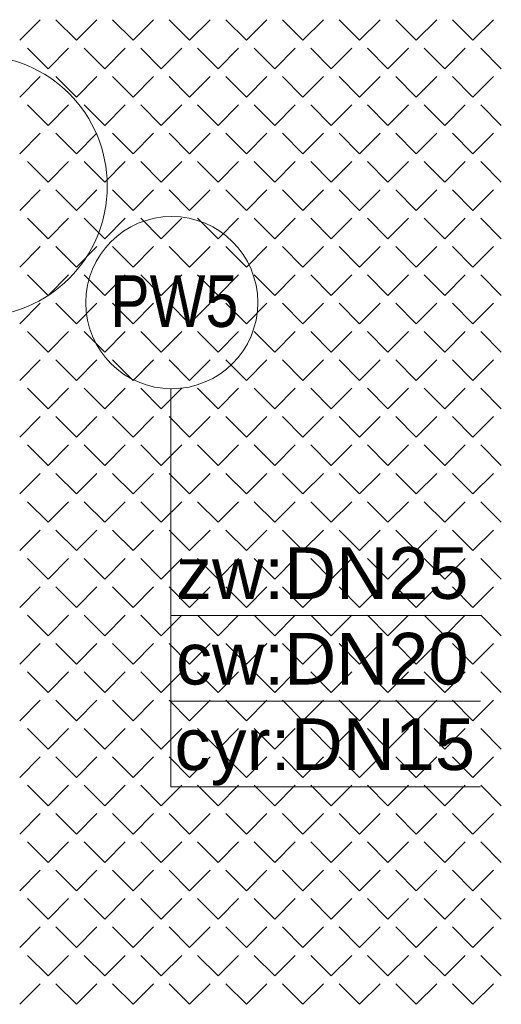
# Model space of a CAD drawing. Header units: millimetres. Extents: x -23540 to 53212, y -37964 to 41185.
# Tile 63 of 203: x -7080 to -6912, y -30743 to -30400. Entities that reach past the tile are written whole.
import ezdxf

# ---------------------------------------------------------------- set-up
doc = ezdxf.new("R2010")
doc.units = ezdxf.units.MM
doc.layers.get('0').update_dxf_attribs({"lineweight": 18})
doc.layers.add('mm_woda_opisy', color=7, linetype='Continuous', lineweight=13)
doc.styles.get("Standard").update_dxf_attribs({"font": 'arial.ttf'})

msp = doc.modelspace()

# ---------------------------------------------------------------- linework, layer by layer
at = {"color": 251, "linetype": 'Continuous', "lineweight": 20, "true_color": 0x636466}
for p, q in [((-7079.99, -30406.99), (-7072.8, -30399.81)), ((-7060.23, -30406.99), (-7067.42, -30399.81)), ((-7060.23, -30406.99), (-7053.05, -30399.81)), ((-7040.47, -30406.99), (-7047.66, -30399.81)), ((-7040.47, -30406.99), (-7033.29, -30399.81)), ((-7020.72, -30406.99), (-7027.9, -30399.81)), ((-7020.72, -30406.99), (-7013.53, -30399.81)), ((-7000.96, -30406.99), (-7008.15, -30399.81)), ((-7000.96, -30406.99), (-6993.78, -30399.81)), ((-6981.21, -30406.99), (-6988.39, -30399.81)), ((-6981.21, -30406.99), (-6974.02, -30399.81)), ((-6961.45, -30406.99), (-6968.63, -30399.81)), ((-6961.45, -30406.99), (-6954.26, -30399.81)), ((-6941.69, -30406.99), (-6948.88, -30399.81)), ((-6941.69, -30406.99), (-6934.51, -30399.81)), ((-6921.94, -30406.99), (-6929.12, -30399.81)), ((-6921.94, -30406.99), (-6914.75, -30399.81)), ((-7070.11, -30416.87), (-7077.29, -30409.68)), ((-7070.11, -30416.87), (-7062.93, -30409.68)), ((-7050.35, -30416.87), (-7057.54, -30409.68)), ((-7050.35, -30416.87), (-7043.17, -30409.68)), ((-7030.6, -30416.87), (-7037.78, -30409.68)), ((-7030.6, -30416.87), (-7023.41, -30409.68)), ((-7010.84, -30416.87), (-7018.02, -30409.68)), ((-7010.84, -30416.87), (-7003.66, -30409.68)), ((-6991.08, -30416.87), (-6998.27, -30409.68)), ((-6991.08, -30416.87), (-6983.9, -30409.68)), ((-6971.33, -30416.87), (-6978.51, -30409.68)), ((-6971.33, -30416.87), (-6964.14, -30409.68)), ((-6951.57, -30416.87), (-6958.75, -30409.68)), ((-6951.57, -30416.87), (-6944.39, -30409.68)), ((-6931.81, -30416.87), (-6939, -30409.68)), ((-6931.81, -30416.87), (-6924.63, -30409.68)), ((-6912.06, -30416.87), (-6919.24, -30409.68)), ((-7079.99, -30426.75), (-7072.8, -30419.56)), ((-7060.23, -30426.75), (-7067.42, -30419.56)), ((-7060.23, -30426.75), (-7053.05, -30419.56)), ((-7040.47, -30426.75), (-7047.66, -30419.56)), ((-7040.47, -30426.75), (-7033.29, -30419.56)), ((-7020.72, -30426.75), (-7027.9, -30419.56)), ((-7020.72, -30426.75), (-7013.53, -30419.56)), ((-7000.96, -30426.75), (-7008.15, -30419.56)), ((-7000.96, -30426.75), (-6993.78, -30419.56)), ((-6981.21, -30426.75), (-6988.39, -30419.56)), ((-6981.21, -30426.75), (-6974.02, -30419.56)), ((-6961.45, -30426.75), (-6968.63, -30419.56)), ((-6961.45, -30426.75), (-6954.26, -30419.56)), ((-6941.69, -30426.75), (-6948.88, -30419.56)), ((-6941.69, -30426.75), (-6934.51, -30419.56)), ((-6921.94, -30426.75), (-6929.12, -30419.56)), ((-6921.94, -30426.75), (-6914.75, -30419.56)), ((-7070.11, -30436.63), (-7077.29, -30429.44)), ((-7070.11, -30436.63), (-7062.93, -30429.44)), ((-7050.35, -30436.63), (-7057.54, -30429.44)), ((-7050.35, -30436.63), (-7043.17, -30429.44)), ((-7030.6, -30436.63), (-7037.78, -30429.44)), ((-7030.6, -30436.63), (-7023.41, -30429.44)), ((-7010.84, -30436.63), (-7018.02, -30429.44)), ((-7010.84, -30436.63), (-7003.66, -30429.44)), ((-6991.08, -30436.63), (-6998.27, -30429.44)), ((-6991.08, -30436.63), (-6983.9, -30429.44)), ((-6971.33, -30436.63), (-6978.51, -30429.44)), ((-6971.33, -30436.63), (-6964.14, -30429.44)), ((-6951.57, -30436.63), (-6958.75, -30429.44)), ((-6951.57, -30436.63), (-6944.39, -30429.44)), ((-6931.81, -30436.63), (-6939, -30429.44)), ((-6931.81, -30436.63), (-6924.63, -30429.44)), ((-6912.06, -30436.63), (-6919.24, -30429.44)), ((-7079.99, -30446.5), (-7072.8, -30439.32)), ((-7060.23, -30446.5), (-7067.42, -30439.32)), ((-7060.23, -30446.5), (-7053.05, -30439.32)), ((-7040.47, -30446.5), (-7047.66, -30439.32)), ((-7040.47, -30446.5), (-7033.29, -30439.32)), ((-7020.72, -30446.5), (-7027.9, -30439.32)), ((-7020.72, -30446.5), (-7013.53, -30439.32)), ((-7000.96, -30446.5), (-7008.15, -30439.32)), ((-7000.96, -30446.5), (-6993.78, -30439.32)), ((-6981.21, -30446.5), (-6988.39, -30439.32)), ((-6981.21, -30446.5), (-6974.02, -30439.32)), ((-6961.45, -30446.5), (-6968.63, -30439.32)), ((-6961.45, -30446.5), (-6954.26, -30439.32)), ((-6941.69, -30446.5), (-6948.88, -30439.32)), ((-6941.69, -30446.5), (-6934.51, -30439.32)), ((-6921.94, -30446.5), (-6929.12, -30439.32)), ((-6921.94, -30446.5), (-6914.75, -30439.32)), ((-7070.11, -30456.38), (-7077.29, -30449.2)), ((-7070.11, -30456.38), (-7062.93, -30449.2)), ((-7050.35, -30456.38), (-7057.54, -30449.2)), ((-7050.35, -30456.38), (-7043.17, -30449.2)), ((-7030.6, -30456.38), (-7037.78, -30449.2)), ((-7030.6, -30456.38), (-7023.41, -30449.2)), ((-7010.84, -30456.38), (-7018.02, -30449.2)), ((-7010.84, -30456.38), (-7003.66, -30449.2)), ((-6991.08, -30456.38), (-6998.27, -30449.2)), ((-6991.08, -30456.38), (-6983.9, -30449.2)), ((-6971.33, -30456.38), (-6978.51, -30449.2)), ((-6971.33, -30456.38), (-6964.14, -30449.2)), ((-6951.57, -30456.38), (-6958.75, -30449.2)), ((-6951.57, -30456.38), (-6944.39, -30449.2)), ((-6931.81, -30456.38), (-6939, -30449.2)), ((-6931.81, -30456.38), (-6924.63, -30449.2)), ((-6912.06, -30456.38), (-6919.24, -30449.2)), ((-7079.99, -30466.26), (-7072.8, -30459.08)), ((-7060.23, -30466.26), (-7067.42, -30459.08)), ((-7060.23, -30466.26), (-7053.05, -30459.08)), ((-7040.47, -30466.26), (-7047.66, -30459.08)), ((-7040.47, -30466.26), (-7033.29, -30459.08)), ((-7020.72, -30466.26), (-7027.9, -30459.08)), ((-7020.72, -30466.26), (-7013.53, -30459.08)), ((-7000.96, -30466.26), (-7008.15, -30459.08)), ((-7000.96, -30466.26), (-6993.78, -30459.08)), ((-6981.21, -30466.26), (-6988.39, -30459.08)), ((-6981.21, -30466.26), (-6974.02, -30459.08)), ((-6961.45, -30466.26), (-6968.63, -30459.08)), ((-6961.45, -30466.26), (-6954.26, -30459.08)), ((-6941.69, -30466.26), (-6948.88, -30459.08)), ((-6941.69, -30466.26), (-6934.51, -30459.08)), ((-6921.94, -30466.26), (-6929.12, -30459.08)), ((-6921.94, -30466.26), (-6914.75, -30459.08)), ((-7070.11, -30476.14), (-7077.29, -30468.95)), ((-7070.11, -30476.14), (-7062.93, -30468.95)), ((-7050.35, -30476.14), (-7057.54, -30468.95)), ((-7050.35, -30476.14), (-7043.17, -30468.95)), ((-7030.6, -30476.14), (-7037.78, -30468.95)), ((-7030.6, -30476.14), (-7023.41, -30468.95)), ((-7010.84, -30476.14), (-7018.02, -30468.95)), ((-7010.84, -30476.14), (-7003.66, -30468.95)), ((-6991.08, -30476.14), (-6998.27, -30468.95)), ((-6991.08, -30476.14), (-6983.9, -30468.95)), ((-6971.33, -30476.14), (-6978.51, -30468.95)), ((-6971.33, -30476.14), (-6964.14, -30468.95)), ((-6951.57, -30476.14), (-6958.75, -30468.95)), ((-6951.57, -30476.14), (-6944.39, -30468.95)), ((-6931.81, -30476.14), (-6939, -30468.95)), ((-6931.81, -30476.14), (-6924.63, -30468.95)), ((-6912.06, -30476.14), (-6919.24, -30468.95)), ((-7079.99, -30486.02), (-7072.8, -30478.83)), ((-7060.23, -30486.02), (-7067.42, -30478.83)), ((-7060.23, -30486.02), (-7053.05, -30478.83)), ((-7040.47, -30486.02), (-7047.66, -30478.83)), ((-7040.47, -30486.02), (-7033.29, -30478.83)), ((-7020.72, -30486.02), (-7027.9, -30478.83)), ((-7020.72, -30486.02), (-7013.53, -30478.83)), ((-7000.96, -30486.02), (-7008.15, -30478.83)), ((-7000.96, -30486.02), (-6993.78, -30478.83)), ((-6981.21, -30486.02), (-6988.39, -30478.83)), ((-6981.21, -30486.02), (-6974.02, -30478.83)), ((-6961.45, -30486.02), (-6968.63, -30478.83)), ((-6961.45, -30486.02), (-6954.26, -30478.83)), ((-6941.69, -30486.02), (-6948.88, -30478.83)), ((-6941.69, -30486.02), (-6934.51, -30478.83)), ((-6921.94, -30486.02), (-6929.12, -30478.83)), ((-6921.94, -30486.02), (-6914.75, -30478.83)), ((-7070.11, -30495.9), (-7077.29, -30488.71)), ((-7070.11, -30495.9), (-7062.93, -30488.71)), ((-7050.35, -30495.9), (-7057.54, -30488.71)), ((-7050.35, -30495.9), (-7043.17, -30488.71)), ((-7030.6, -30495.9), (-7037.78, -30488.71)), ((-7030.6, -30495.9), (-7023.41, -30488.71)), ((-7010.84, -30495.9), (-7018.02, -30488.71)), ((-7010.84, -30495.9), (-7003.66, -30488.71)), ((-6991.08, -30495.9), (-6998.27, -30488.71)), ((-6991.08, -30495.9), (-6983.9, -30488.71)), ((-6971.33, -30495.9), (-6978.51, -30488.71)), ((-6971.33, -30495.9), (-6964.14, -30488.71)), ((-6951.57, -30495.9), (-6958.75, -30488.71)), ((-6951.57, -30495.9), (-6944.39, -30488.71)), ((-6931.81, -30495.9), (-6939, -30488.71)), ((-6931.81, -30495.9), (-6924.63, -30488.71)), ((-6912.06, -30495.9), (-6919.24, -30488.71)), ((-7079.99, -30505.77), (-7072.8, -30498.59)), ((-7060.23, -30505.77), (-7067.42, -30498.59)), ((-7060.23, -30505.77), (-7053.05, -30498.59)), ((-7040.47, -30505.77), (-7047.66, -30498.59)), ((-7040.47, -30505.77), (-7033.29, -30498.59)), ((-7020.72, -30505.77), (-7027.9, -30498.59)), ((-7020.72, -30505.77), (-7013.53, -30498.59)), ((-7000.96, -30505.77), (-7008.15, -30498.59)), ((-7000.96, -30505.77), (-6993.78, -30498.59)), ((-6981.21, -30505.77), (-6988.39, -30498.59)), ((-6981.21, -30505.77), (-6974.02, -30498.59)), ((-6961.45, -30505.77), (-6968.63, -30498.59)), ((-6961.45, -30505.77), (-6954.26, -30498.59)), ((-6941.69, -30505.77), (-6948.88, -30498.59)), ((-6941.69, -30505.77), (-6934.51, -30498.59)), ((-6921.94, -30505.77), (-6929.12, -30498.59)), ((-6921.94, -30505.77), (-6914.75, -30498.59)), ((-7070.11, -30515.65), (-7077.29, -30508.47)), ((-7070.11, -30515.65), (-7062.93, -30508.47)), ((-7050.35, -30515.65), (-7057.54, -30508.47)), ((-7050.35, -30515.65), (-7043.17, -30508.47)), ((-7030.6, -30515.65), (-7037.78, -30508.47)), ((-7030.6, -30515.65), (-7023.41, -30508.47)), ((-7010.84, -30515.65), (-7018.02, -30508.47)), ((-7010.84, -30515.65), (-7003.66, -30508.47)), ((-6991.08, -30515.65), (-6998.27, -30508.47)), ((-6991.08, -30515.65), (-6983.9, -30508.47)), ((-6971.33, -30515.65), (-6978.51, -30508.47)), ((-6971.33, -30515.65), (-6964.14, -30508.47)), ((-6951.57, -30515.65), (-6958.75, -30508.47)), ((-6951.57, -30515.65), (-6944.39, -30508.47)), ((-6931.81, -30515.65), (-6939, -30508.47)), ((-6931.81, -30515.65), (-6924.63, -30508.47)), ((-6912.06, -30515.65), (-6919.24, -30508.47)), ((-7079.99, -30525.53), (-7072.8, -30518.35)), ((-7060.23, -30525.53), (-7067.42, -30518.35)), ((-7060.23, -30525.53), (-7053.05, -30518.35)), ((-7040.47, -30525.53), (-7047.66, -30518.35)), ((-7040.47, -30525.53), (-7033.29, -30518.35)), ((-7020.72, -30525.53), (-7027.9, -30518.35)), ((-7020.72, -30525.53), (-7013.53, -30518.35)), ((-7000.96, -30525.53), (-7008.15, -30518.35)), ((-7000.96, -30525.53), (-6993.78, -30518.35)), ((-6981.21, -30525.53), (-6988.39, -30518.35)), ((-6981.21, -30525.53), (-6974.02, -30518.35)), ((-6961.45, -30525.53), (-6968.63, -30518.35)), ((-6961.45, -30525.53), (-6954.26, -30518.35)), ((-6941.69, -30525.53), (-6948.88, -30518.35)), ((-6941.69, -30525.53), (-6934.51, -30518.35)), ((-6921.94, -30525.53), (-6929.12, -30518.35)), ((-6921.94, -30525.53), (-6914.75, -30518.35)), ((-7070.11, -30535.41), (-7077.29, -30528.22)), ((-7070.11, -30535.41), (-7062.93, -30528.22)), ((-7050.35, -30535.41), (-7057.54, -30528.22)), ((-7050.35, -30535.41), (-7043.17, -30528.22)), ((-7030.6, -30535.41), (-7037.78, -30528.22)), ((-7030.6, -30535.41), (-7023.41, -30528.22)), ((-7010.84, -30535.41), (-7018.02, -30528.22)), ((-7010.84, -30535.41), (-7003.66, -30528.22)), ((-6991.08, -30535.41), (-6998.27, -30528.22)), ((-6991.08, -30535.41), (-6983.9, -30528.22)), ((-6971.33, -30535.41), (-6978.51, -30528.22)), ((-6971.33, -30535.41), (-6964.14, -30528.22)), ((-6951.57, -30535.41), (-6958.75, -30528.22)), ((-6951.57, -30535.41), (-6944.39, -30528.22)), ((-6931.81, -30535.41), (-6939, -30528.22)), ((-6931.81, -30535.41), (-6924.63, -30528.22)), ((-6912.06, -30535.41), (-6919.24, -30528.22)), ((-7079.99, -30545.29), (-7072.8, -30538.1)), ((-7060.23, -30545.29), (-7067.42, -30538.1)), ((-7060.23, -30545.29), (-7053.05, -30538.1)), ((-7040.47, -30545.29), (-7047.66, -30538.1)), ((-7040.47, -30545.29), (-7033.29, -30538.1)), ((-7020.72, -30545.29), (-7027.9, -30538.1)), ((-7020.72, -30545.29), (-7013.53, -30538.1)), ((-7000.96, -30545.29), (-7008.15, -30538.1)), ((-7000.96, -30545.29), (-6993.78, -30538.1)), ((-6981.21, -30545.29), (-6988.39, -30538.1)), ((-6981.21, -30545.29), (-6974.02, -30538.1)), ((-6961.45, -30545.29), (-6968.63, -30538.1)), ((-6961.45, -30545.29), (-6954.26, -30538.1)), ((-6941.69, -30545.29), (-6948.88, -30538.1)), ((-6941.69, -30545.29), (-6934.51, -30538.1)), ((-6921.94, -30545.29), (-6929.12, -30538.1)), ((-6921.94, -30545.29), (-6914.75, -30538.1)), ((-7070.11, -30555.16), (-7077.29, -30547.98)), ((-7070.11, -30555.16), (-7062.93, -30547.98)), ((-7050.35, -30555.16), (-7057.54, -30547.98)), ((-7050.35, -30555.16), (-7043.17, -30547.98)), ((-7030.6, -30555.16), (-7037.78, -30547.98)), ((-7030.6, -30555.16), (-7023.41, -30547.98)), ((-7010.84, -30555.16), (-7018.02, -30547.98)), ((-7010.84, -30555.16), (-7003.66, -30547.98)), ((-6991.08, -30555.16), (-6998.27, -30547.98)), ((-6991.08, -30555.16), (-6983.9, -30547.98)), ((-6971.33, -30555.16), (-6978.51, -30547.98)), ((-6971.33, -30555.16), (-6964.14, -30547.98)), ((-6951.57, -30555.16), (-6958.75, -30547.98)), ((-6951.57, -30555.16), (-6944.39, -30547.98)), ((-6931.81, -30555.16), (-6939, -30547.98)), ((-6931.81, -30555.16), (-6924.63, -30547.98)), ((-6912.06, -30555.16), (-6919.24, -30547.98)), ((-7079.99, -30565.04), (-7072.8, -30557.86)), ((-7060.23, -30565.04), (-7067.42, -30557.86)), ((-7060.23, -30565.04), (-7053.05, -30557.86)), ((-7040.47, -30565.04), (-7047.66, -30557.86)), ((-7040.47, -30565.04), (-7033.29, -30557.86)), ((-7020.72, -30565.04), (-7027.9, -30557.86)), ((-7020.72, -30565.04), (-7013.53, -30557.86)), ((-7000.96, -30565.04), (-7008.15, -30557.86)), ((-7000.96, -30565.04), (-6993.78, -30557.86)), ((-6981.21, -30565.04), (-6988.39, -30557.86)), ((-6981.21, -30565.04), (-6974.02, -30557.86)), ((-6961.45, -30565.04), (-6968.63, -30557.86)), ((-6961.45, -30565.04), (-6954.26, -30557.86)), ((-6941.69, -30565.04), (-6948.88, -30557.86)), ((-6941.69, -30565.04), (-6934.51, -30557.86)), ((-6921.94, -30565.04), (-6929.12, -30557.86)), ((-6921.94, -30565.04), (-6914.75, -30557.86)), ((-7070.11, -30574.92), (-7077.29, -30567.74)), ((-7070.11, -30574.92), (-7062.93, -30567.74)), ((-7050.35, -30574.92), (-7057.54, -30567.74)), ((-7050.35, -30574.92), (-7043.17, -30567.74)), ((-7030.6, -30574.92), (-7037.78, -30567.74)), ((-7030.6, -30574.92), (-7023.41, -30567.74)), ((-7010.84, -30574.92), (-7018.02, -30567.74)), ((-7010.84, -30574.92), (-7003.66, -30567.74)), ((-6991.08, -30574.92), (-6998.27, -30567.74)), ((-6991.08, -30574.92), (-6983.9, -30567.74)), ((-6971.33, -30574.92), (-6978.51, -30567.74)), ((-6971.33, -30574.92), (-6964.14, -30567.74)), ((-6951.57, -30574.92), (-6958.75, -30567.74)), ((-6951.57, -30574.92), (-6944.39, -30567.74)), ((-6931.81, -30574.92), (-6939, -30567.74)), ((-6931.81, -30574.92), (-6924.63, -30567.74)), ((-6912.06, -30574.92), (-6919.24, -30567.74)), ((-7079.99, -30584.8), (-7072.8, -30577.62)), ((-7060.23, -30584.8), (-7067.42, -30577.62)), ((-7060.23, -30584.8), (-7053.05, -30577.62)), ((-7040.47, -30584.8), (-7047.66, -30577.62)), ((-7040.47, -30584.8), (-7033.29, -30577.62)), ((-7020.72, -30584.8), (-7027.9, -30577.62)), ((-7020.72, -30584.8), (-7013.53, -30577.62)), ((-7000.96, -30584.8), (-7008.15, -30577.62)), ((-7000.96, -30584.8), (-6993.78, -30577.62)), ((-6981.21, -30584.8), (-6988.39, -30577.62)), ((-6981.21, -30584.8), (-6974.02, -30577.62)), ((-6961.45, -30584.8), (-6968.63, -30577.62)), ((-6961.45, -30584.8), (-6954.26, -30577.62)), ((-6941.69, -30584.8), (-6948.88, -30577.62)), ((-6941.69, -30584.8), (-6934.51, -30577.62)), ((-6921.94, -30584.8), (-6929.12, -30577.62)), ((-6921.94, -30584.8), (-6914.75, -30577.62)), ((-7070.11, -30594.68), (-7077.29, -30587.49)), ((-7070.11, -30594.68), (-7062.93, -30587.49)), ((-7050.35, -30594.68), (-7057.54, -30587.49)), ((-7050.35, -30594.68), (-7043.17, -30587.49)), ((-7030.6, -30594.68), (-7037.78, -30587.49)), ((-7030.6, -30594.68), (-7023.41, -30587.49)), ((-7010.84, -30594.68), (-7018.02, -30587.49)), ((-7010.84, -30594.68), (-7003.66, -30587.49)), ((-6991.08, -30594.68), (-6998.27, -30587.49)), ((-6991.08, -30594.68), (-6983.9, -30587.49)), ((-6971.33, -30594.68), (-6978.51, -30587.49)), ((-6971.33, -30594.68), (-6964.14, -30587.49)), ((-6951.57, -30594.68), (-6958.75, -30587.49)), ((-6951.57, -30594.68), (-6944.39, -30587.49)), ((-6931.81, -30594.68), (-6939, -30587.49)), ((-6931.81, -30594.68), (-6924.63, -30587.49)), ((-6912.06, -30594.68), (-6919.24, -30587.49)), ((-7079.99, -30604.56), (-7072.8, -30597.37)), ((-7060.23, -30604.56), (-7067.42, -30597.37)), ((-7060.23, -30604.56), (-7053.05, -30597.37)), ((-7040.47, -30604.56), (-7047.66, -30597.37)), ((-7040.47, -30604.56), (-7033.29, -30597.37)), ((-7020.72, -30604.56), (-7027.9, -30597.37)), ((-7020.72, -30604.56), (-7013.53, -30597.37)), ((-7000.96, -30604.56), (-7008.15, -30597.37)), ((-7000.96, -30604.56), (-6993.78, -30597.37)), ((-6981.21, -30604.56), (-6988.39, -30597.37)), ((-6981.21, -30604.56), (-6974.02, -30597.37)), ((-6961.45, -30604.56), (-6968.63, -30597.37)), ((-6961.45, -30604.56), (-6954.26, -30597.37)), ((-6941.69, -30604.56), (-6948.88, -30597.37)), ((-6941.69, -30604.56), (-6934.51, -30597.37)), ((-6921.94, -30604.56), (-6929.12, -30597.37)), ((-6921.94, -30604.56), (-6914.75, -30597.37)), ((-7070.11, -30614.43), (-7077.29, -30607.25)), ((-7070.11, -30614.43), (-7062.93, -30607.25)), ((-7050.35, -30614.43), (-7057.54, -30607.25)), ((-7050.35, -30614.43), (-7043.17, -30607.25)), ((-7030.6, -30614.43), (-7037.78, -30607.25)), ((-7030.6, -30614.43), (-7023.41, -30607.25)), ((-7010.84, -30614.43), (-7018.02, -30607.25)), ((-7010.84, -30614.43), (-7003.66, -30607.25)), ((-6991.08, -30614.43), (-6998.27, -30607.25)), ((-6991.08, -30614.43), (-6983.9, -30607.25)), ((-6971.33, -30614.43), (-6978.51, -30607.25)), ((-6971.33, -30614.43), (-6964.14, -30607.25)), ((-6951.57, -30614.43), (-6958.75, -30607.25)), ((-6951.57, -30614.43), (-6944.39, -30607.25)), ((-6931.81, -30614.43), (-6939, -30607.25)), ((-6931.81, -30614.43), (-6924.63, -30607.25)), ((-6912.06, -30614.43), (-6919.24, -30607.25)), ((-7079.99, -30624.31), (-7072.8, -30617.13)), ((-7060.23, -30624.31), (-7067.42, -30617.13)), ((-7060.23, -30624.31), (-7053.05, -30617.13)), ((-7040.47, -30624.31), (-7047.66, -30617.13)), ((-7040.47, -30624.31), (-7033.29, -30617.13)), ((-7020.72, -30624.31), (-7027.9, -30617.13)), ((-7020.72, -30624.31), (-7013.53, -30617.13)), ((-7000.96, -30624.31), (-7008.15, -30617.13)), ((-7000.96, -30624.31), (-6993.78, -30617.13)), ((-6981.21, -30624.31), (-6988.39, -30617.13)), ((-6981.21, -30624.31), (-6974.02, -30617.13)), ((-6961.45, -30624.31), (-6968.63, -30617.13)), ((-6961.45, -30624.31), (-6954.26, -30617.13)), ((-6941.69, -30624.31), (-6948.88, -30617.13)), ((-6941.69, -30624.31), (-6934.51, -30617.13)), ((-6921.94, -30624.31), (-6929.12, -30617.13)), ((-6921.94, -30624.31), (-6914.75, -30617.13)), ((-7070.11, -30634.19), (-7077.29, -30627.01)), ((-7070.11, -30634.19), (-7062.93, -30627.01)), ((-7050.35, -30634.19), (-7057.54, -30627.01)), ((-7050.35, -30634.19), (-7043.17, -30627.01)), ((-7030.6, -30634.19), (-7037.78, -30627.01)), ((-7030.6, -30634.19), (-7023.41, -30627.01)), ((-7010.84, -30634.19), (-7018.02, -30627.01)), ((-7010.84, -30634.19), (-7003.66, -30627.01)), ((-6991.08, -30634.19), (-6998.27, -30627.01)), ((-6991.08, -30634.19), (-6983.9, -30627.01)), ((-6971.33, -30634.19), (-6978.51, -30627.01)), ((-6971.33, -30634.19), (-6964.14, -30627.01)), ((-6951.57, -30634.19), (-6958.75, -30627.01)), ((-6951.57, -30634.19), (-6944.39, -30627.01)), ((-6931.81, -30634.19), (-6939, -30627.01)), ((-6931.81, -30634.19), (-6924.63, -30627.01)), ((-6912.06, -30634.19), (-6919.24, -30627.01)), ((-7079.99, -30644.07), (-7072.8, -30636.89)), ((-7060.23, -30644.07), (-7067.42, -30636.89)), ((-7060.23, -30644.07), (-7053.05, -30636.89)), ((-7040.47, -30644.07), (-7047.66, -30636.89)), ((-7040.47, -30644.07), (-7033.29, -30636.89)), ((-7020.72, -30644.07), (-7027.9, -30636.89)), ((-7020.72, -30644.07), (-7013.53, -30636.89)), ((-7000.96, -30644.07), (-7008.15, -30636.89)), ((-7000.96, -30644.07), (-6993.78, -30636.89)), ((-6981.21, -30644.07), (-6988.39, -30636.89)), ((-6981.21, -30644.07), (-6974.02, -30636.89)), ((-6961.45, -30644.07), (-6968.63, -30636.89)), ((-6961.45, -30644.07), (-6954.26, -30636.89)), ((-6941.69, -30644.07), (-6948.88, -30636.89)), ((-6941.69, -30644.07), (-6934.51, -30636.89)), ((-6921.94, -30644.07), (-6929.12, -30636.89)), ((-6921.94, -30644.07), (-6914.75, -30636.89)), ((-7070.11, -30653.95), (-7077.29, -30646.76)), ((-7070.11, -30653.95), (-7062.93, -30646.76)), ((-7050.35, -30653.95), (-7057.54, -30646.76)), ((-7050.35, -30653.95), (-7043.17, -30646.76)), ((-7030.6, -30653.95), (-7037.78, -30646.76)), ((-7030.6, -30653.95), (-7023.41, -30646.76)), ((-7010.84, -30653.95), (-7018.02, -30646.76)), ((-7010.84, -30653.95), (-7003.66, -30646.76)), ((-6991.08, -30653.95), (-6998.27, -30646.76)), ((-6991.08, -30653.95), (-6983.9, -30646.76)), ((-6971.33, -30653.95), (-6978.51, -30646.76)), ((-6971.33, -30653.95), (-6964.14, -30646.76)), ((-6951.57, -30653.95), (-6958.75, -30646.76)), ((-6951.57, -30653.95), (-6944.39, -30646.76)), ((-6931.81, -30653.95), (-6939, -30646.76)), ((-6931.81, -30653.95), (-6924.63, -30646.76)), ((-6912.06, -30653.95), (-6919.24, -30646.76)), ((-7079.99, -30663.83), (-7072.8, -30656.64)), ((-7060.23, -30663.83), (-7067.42, -30656.64)), ((-7060.23, -30663.83), (-7053.05, -30656.64)), ((-7040.47, -30663.83), (-7047.66, -30656.64)), ((-7040.47, -30663.83), (-7033.29, -30656.64)), ((-7020.72, -30663.83), (-7027.9, -30656.64)), ((-7020.72, -30663.83), (-7013.53, -30656.64)), ((-7000.96, -30663.83), (-7008.15, -30656.64)), ((-7000.96, -30663.83), (-6993.78, -30656.64)), ((-6981.21, -30663.83), (-6988.39, -30656.64)), ((-6981.21, -30663.83), (-6974.02, -30656.64)), ((-6961.45, -30663.83), (-6968.63, -30656.64)), ((-6961.45, -30663.83), (-6954.26, -30656.64)), ((-6941.69, -30663.83), (-6948.88, -30656.64)), ((-6941.69, -30663.83), (-6934.51, -30656.64)), ((-6921.94, -30663.83), (-6929.12, -30656.64)), ((-6921.94, -30663.83), (-6914.75, -30656.64)), ((-7070.11, -30673.7), (-7077.29, -30666.52)), ((-7070.11, -30673.7), (-7062.93, -30666.52)), ((-7050.35, -30673.7), (-7057.54, -30666.52)), ((-7050.35, -30673.7), (-7043.17, -30666.52)), ((-7030.6, -30673.7), (-7037.78, -30666.52)), ((-7030.6, -30673.7), (-7023.41, -30666.52)), ((-7010.84, -30673.7), (-7018.02, -30666.52)), ((-7010.84, -30673.7), (-7003.66, -30666.52)), ((-6991.08, -30673.7), (-6998.27, -30666.52)), ((-6991.08, -30673.7), (-6983.9, -30666.52)), ((-6971.33, -30673.7), (-6978.51, -30666.52)), ((-6971.33, -30673.7), (-6964.14, -30666.52)), ((-6951.57, -30673.7), (-6958.75, -30666.52)), ((-6951.57, -30673.7), (-6944.39, -30666.52)), ((-6931.81, -30673.7), (-6939, -30666.52)), ((-6931.81, -30673.7), (-6924.63, -30666.52)), ((-6912.06, -30673.7), (-6919.24, -30666.52)), ((-7079.99, -30683.58), (-7072.8, -30676.4)), ((-7060.23, -30683.58), (-7067.42, -30676.4)), ((-7060.23, -30683.58), (-7053.05, -30676.4)), ((-7040.47, -30683.58), (-7047.66, -30676.4)), ((-7040.47, -30683.58), (-7033.29, -30676.4)), ((-7020.72, -30683.58), (-7027.9, -30676.4)), ((-7020.72, -30683.58), (-7013.53, -30676.4)), ((-7000.96, -30683.58), (-7008.15, -30676.4)), ((-7000.96, -30683.58), (-6993.78, -30676.4)), ((-6981.21, -30683.58), (-6988.39, -30676.4)), ((-6981.21, -30683.58), (-6974.02, -30676.4)), ((-6961.45, -30683.58), (-6968.63, -30676.4)), ((-6961.45, -30683.58), (-6954.26, -30676.4)), ((-6941.69, -30683.58), (-6948.88, -30676.4)), ((-6941.69, -30683.58), (-6934.51, -30676.4)), ((-6921.94, -30683.58), (-6929.12, -30676.4)), ((-6921.94, -30683.58), (-6914.75, -30676.4)), ((-7070.11, -30693.46), (-7077.29, -30686.28)), ((-7070.11, -30693.46), (-7062.93, -30686.28)), ((-7050.35, -30693.46), (-7057.54, -30686.28)), ((-7050.35, -30693.46), (-7043.17, -30686.28)), ((-7030.6, -30693.46), (-7037.78, -30686.28)), ((-7030.6, -30693.46), (-7023.41, -30686.28)), ((-7010.84, -30693.46), (-7018.02, -30686.28)), ((-7010.84, -30693.46), (-7003.66, -30686.28)), ((-6991.08, -30693.46), (-6998.27, -30686.28)), ((-6991.08, -30693.46), (-6983.9, -30686.28)), ((-6971.33, -30693.46), (-6978.51, -30686.28)), ((-6971.33, -30693.46), (-6964.14, -30686.28)), ((-6951.57, -30693.46), (-6958.75, -30686.28)), ((-6951.57, -30693.46), (-6944.39, -30686.28)), ((-6931.81, -30693.46), (-6939, -30686.28)), ((-6931.81, -30693.46), (-6924.63, -30686.28)), ((-6912.06, -30693.46), (-6919.24, -30686.28)), ((-7079.99, -30703.34), (-7072.8, -30696.15)), ((-7060.23, -30703.34), (-7067.42, -30696.15)), ((-7060.23, -30703.34), (-7053.05, -30696.15)), ((-7040.47, -30703.34), (-7047.66, -30696.15)), ((-7040.47, -30703.34), (-7033.29, -30696.15)), ((-7020.72, -30703.34), (-7027.9, -30696.15)), ((-7020.72, -30703.34), (-7013.53, -30696.15)), ((-7000.96, -30703.34), (-7008.15, -30696.15)), ((-7000.96, -30703.34), (-6993.78, -30696.15)), ((-6981.21, -30703.34), (-6988.39, -30696.15)), ((-6981.21, -30703.34), (-6974.02, -30696.15)), ((-6961.45, -30703.34), (-6968.63, -30696.15)), ((-6961.45, -30703.34), (-6954.26, -30696.15)), ((-6941.69, -30703.34), (-6948.88, -30696.15)), ((-6941.69, -30703.34), (-6934.51, -30696.15)), ((-6921.94, -30703.34), (-6929.12, -30696.15)), ((-6921.94, -30703.34), (-6914.75, -30696.15)), ((-7070.11, -30713.22), (-7077.29, -30706.03)), ((-7070.11, -30713.22), (-7062.93, -30706.03)), ((-7050.35, -30713.22), (-7057.54, -30706.03)), ((-7050.35, -30713.22), (-7043.17, -30706.03)), ((-7030.6, -30713.22), (-7037.78, -30706.03)), ((-7030.6, -30713.22), (-7023.41, -30706.03)), ((-7010.84, -30713.22), (-7018.02, -30706.03)), ((-7010.84, -30713.22), (-7003.66, -30706.03)), ((-6991.08, -30713.22), (-6998.27, -30706.03)), ((-6991.08, -30713.22), (-6983.9, -30706.03)), ((-6971.33, -30713.22), (-6978.51, -30706.03)), ((-6971.33, -30713.22), (-6964.14, -30706.03)), ((-6951.57, -30713.22), (-6958.75, -30706.03)), ((-6951.57, -30713.22), (-6944.39, -30706.03)), ((-6931.81, -30713.22), (-6939, -30706.03)), ((-6931.81, -30713.22), (-6924.63, -30706.03)), ((-6912.06, -30713.22), (-6919.24, -30706.03)), ((-7079.99, -30723.1), (-7072.8, -30715.91)), ((-7060.23, -30723.1), (-7067.42, -30715.91)), ((-7060.23, -30723.1), (-7053.05, -30715.91)), ((-7040.47, -30723.1), (-7047.66, -30715.91)), ((-7040.47, -30723.1), (-7033.29, -30715.91)), ((-7020.72, -30723.1), (-7027.9, -30715.91)), ((-7020.72, -30723.1), (-7013.53, -30715.91)), ((-7000.96, -30723.1), (-7008.15, -30715.91)), ((-7000.96, -30723.1), (-6993.78, -30715.91)), ((-6981.21, -30723.1), (-6988.39, -30715.91)), ((-6981.21, -30723.1), (-6974.02, -30715.91)), ((-6961.45, -30723.1), (-6968.63, -30715.91)), ((-6961.45, -30723.1), (-6954.26, -30715.91)), ((-6941.69, -30723.1), (-6948.88, -30715.91)), ((-6941.69, -30723.1), (-6934.51, -30715.91)), ((-6921.94, -30723.1), (-6929.12, -30715.91)), ((-6921.94, -30723.1), (-6914.75, -30715.91)), ((-7070.11, -30732.97), (-7077.29, -30725.79)), ((-7070.11, -30732.97), (-7062.93, -30725.79)), ((-7050.35, -30732.97), (-7057.54, -30725.79)), ((-7050.35, -30732.97), (-7043.17, -30725.79)), ((-7030.6, -30732.97), (-7037.78, -30725.79)), ((-7030.6, -30732.97), (-7023.41, -30725.79)), ((-7010.84, -30732.97), (-7018.02, -30725.79)), ((-7010.84, -30732.97), (-7003.66, -30725.79)), ((-6991.08, -30732.97), (-6998.27, -30725.79)), ((-6991.08, -30732.97), (-6983.9, -30725.79)), ((-6971.33, -30732.97), (-6978.51, -30725.79)), ((-6971.33, -30732.97), (-6964.14, -30725.79)), ((-6951.57, -30732.97), (-6958.75, -30725.79)), ((-6951.57, -30732.97), (-6944.39, -30725.79)), ((-6931.81, -30732.97), (-6939, -30725.79)), ((-6931.81, -30732.97), (-6924.63, -30725.79)), ((-6912.06, -30732.97), (-6919.24, -30725.79)), ((-7079.99, -30742.85), (-7072.8, -30735.67)), ((-7060.23, -30742.85), (-7067.42, -30735.67)), ((-7060.23, -30742.85), (-7053.05, -30735.67)), ((-7040.47, -30742.85), (-7047.66, -30735.67)), ((-7040.47, -30742.85), (-7033.29, -30735.67)), ((-7020.72, -30742.85), (-7027.9, -30735.67)), ((-7020.72, -30742.85), (-7013.53, -30735.67)), ((-7000.96, -30742.85), (-7008.15, -30735.67)), ((-7000.96, -30742.85), (-6993.78, -30735.67)), ((-6981.21, -30742.85), (-6988.39, -30735.67)), ((-6981.21, -30742.85), (-6974.02, -30735.67)), ((-6961.45, -30742.85), (-6968.63, -30735.67)), ((-6961.45, -30742.85), (-6954.26, -30735.67)), ((-6941.69, -30742.85), (-6948.88, -30735.67)), ((-6941.69, -30742.85), (-6934.51, -30735.67)), ((-6921.94, -30742.85), (-6929.12, -30735.67)), ((-6921.94, -30742.85), (-6914.75, -30735.67))]:
    msp.add_line(p, q, dxfattribs=at)
at = {"layer": 'mm_woda_opisy'}
for p, q in [((-7027.33, -30667.03), (-7027.33, -30528.38)), ((-6919.35, -30607.38), (-7027.33, -30607.38)), ((-6919.35, -30637.21), (-7027.33, -30637.21)), ((-6919.35, -30667.03), (-7027.33, -30667.03))]:
    msp.add_line(p, q, dxfattribs=at)
for centre, radius in [((-7094.99, -30457.76), 45.56), ((-7026.97, -30498.39), 30)]:
    msp.add_circle(centre, radius, dxfattribs=at)

# ---------------------------------------------------------------- texts
at = {"layer": 'mm_woda_opisy', "char_height": 18}
for s, insert, width, attachment_point in [('{\\fArial Narrow|b0|i0|c238|p34;PW5}', (-7048.42, -30488.85), 763.2233, 1), ('zw:DN25', (-6923.51, -30583.6), 263.5284, 3), ('cw:DN20', (-6923.51, -30613.43), 263.5284, 3), ('cyr:DN15', (-6921.24, -30643.25), 263.5284, 3)]:
    msp.add_mtext(s, dxfattribs=dict(at, insert=insert, width=width, attachment_point=attachment_point))

doc.saveas('drawing.dxf')
